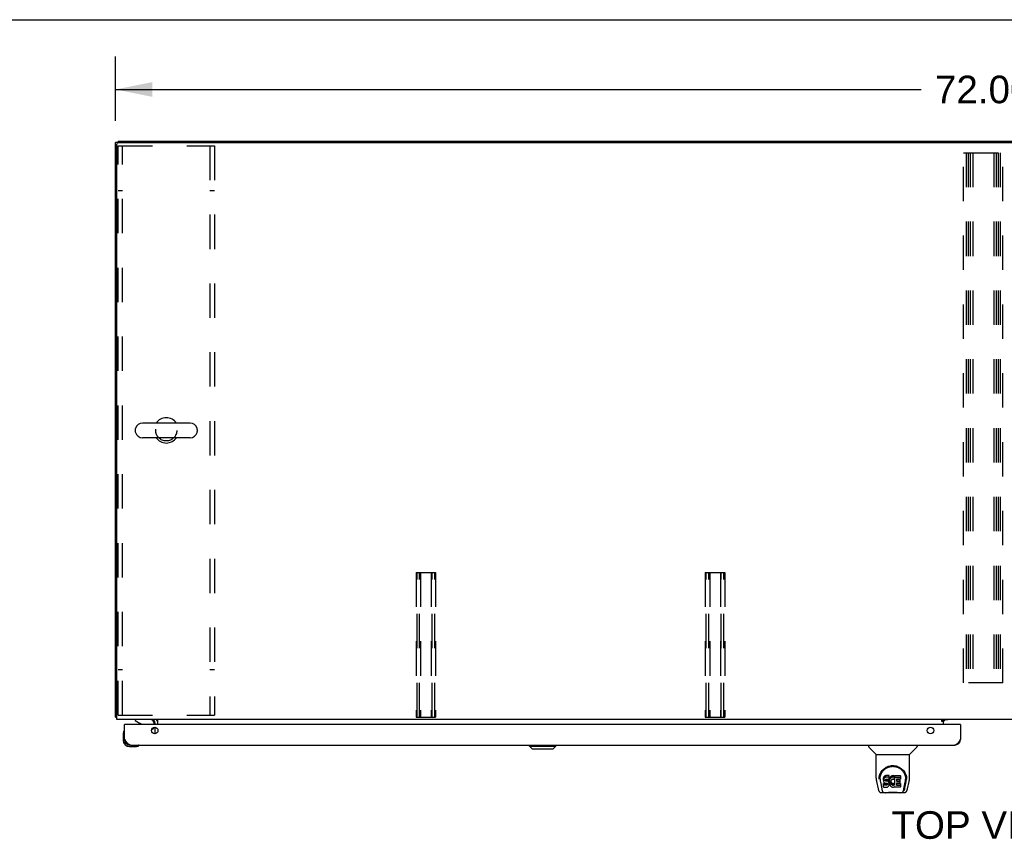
# Model space of a CAD drawing. Header units: inches. Extents: x 0 to 260, y 0 to 168.
# Tile 12 of 16: x 45 to 86, y 134 to 168. Entities that reach past the tile are written whole.
import ezdxf

# ---------------------------------------------------------------- set-up
doc = ezdxf.new("R2010")
doc.units = ezdxf.units.IN
doc.header["$LTSCALE"] = 14.28
doc.header["$MEASUREMENT"] = 0
doc.linetypes.add('HIDDEN', pattern=[0.2, 0.1, -0.1])
doc.layers.get('0').update_dxf_attribs({"linetype": 'CONTINUOUS'})
for name, color, linetype in [('02___PRT_ALL_AXES', 7, 'CONTINUOUS'), ('DEFAULT_2', 8, 'HIDDEN'), ('DIMENSIONS', 7, 'CONTINUOUS')]:
    doc.layers.add(name, color=color, linetype=linetype)
doc.styles.get("Standard").update_dxf_attribs({"font": 'arial.ttf'})
doc.dimstyles.new('DIMSTYLE_1', dxfattribs={"dimtxt": 1.145455, "dimasz": 1.527273, "dimexe": 0.09, "dimexo": 0.07, "dimgap": 0.0375, "dimtad": 0, "dimtih": 1, "dimtoh": 1, "dimzin": 4, "dimdsep": 46, "dimtxsty": 'Standard', "dimblk": '_FILLED', "dimblk1": '_FILLED', "dimblk2": '_FILLED', "dimcen": 0.09, "dimazin": 1, "dimtfac": 1, "dimtdec": 3, "dimtofl": 0, "dimtmove": 0, "dimatfit": 3, "dimldrblk": '_FILLED', "dimfxl": 1, "dimtolj": 1, "dimtzin": 4, "dimarcsym": 0})

# ---------------------------------------------------------------- blocks, each defined once
blk = doc.blocks.new('_FILLED')
at = {"color": 0, "linetype": 'ByBlock'}
blk.add_solid([(0, 0), (-1, 0.2), (-1, -0.2)], dxfattribs=at)
blk = doc.blocks.new('*D1')
at = {"layer": 'DIMENSIONS', "color": 2, "linetype": 'Continuous'}
for p, q in [((48.962, 163.796), (48.962, 166.479)), ((120.962, 163.91), (120.962, 166.479)), ((48.962, 165.105), (82.388, 165.105)), ((120.962, 165.105), (87.536, 165.105))]:
    blk.add_line(p, q, dxfattribs=at)
at = {"layer": 'DIMENSIONS', "color": 2, "linetype": 'Continuous', "xscale": 1.5272727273, "yscale": 1.5272727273, "zscale": 1.5272727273, "rotation": 180}
blk.add_blockref('_FILLED', (48.962, 165.105), dxfattribs=at)
at = {"layer": 'DIMENSIONS', "color": 2, "linetype": 'Continuous', "xscale": 1.5272727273, "yscale": 1.5272727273, "zscale": 1.5272727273}
blk.add_blockref('_FILLED', (120.962, 165.105), dxfattribs=at)
at = {"layer": 'DIMENSIONS', "color": 2, "linetype": 'Continuous', "insert": (84.962, 165.677), "char_height": 1.1455, "width": 4.0027, "attachment_point": 2, "line_spacing_factor": 0.9}
blk.add_mtext('72.00', dxfattribs=at)

msp = doc.modelspace()

# ---------------------------------------------------------------- linework, layer by layer
at = {"color": 7, "linetype": 'Continuous'}
for p, q in [((0, 168), (259.636, 168)), ((49.066, 162.904), (48.962, 162.904)), ((49.066, 162.956), (49.066, 162.904)), ((49.066, 162.956), (120.858, 162.956)), ((52.054, 151.262), (50.079, 151.262)), ((49.779, 150.999), (49.779, 150.912)), ((52.354, 150.999), (52.354, 150.912)), ((52.054, 150.65), (50.079, 150.65)), ((49.014, 139.06), (48.962, 139.06)), ((49.779, 138.956), (49.779, 138.917)), ((49.779, 138.917), (50.017, 138.779)), ((83.316, 138.921), (83.248, 138.921)), ((83.316, 138.876), (83.316, 138.921)), ((83.317, 138.875), (83.387, 138.945)), ((49.324, 138.493), (49.322, 138.486)), ((49.357, 138.752), (49.337, 138.752)), ((50.456, 138.525), (50.537, 138.605)), ((50.566, 138.752), (50.566, 138.799)), ((84.005, 138.752), (84.025, 138.752)), ((49.277, 138.357), (49.277, 138.101)), ((49.337, 138.144), (49.337, 138.101)), ((49.54, 137.838), (49.796, 137.838)), ((49.834, 137.841), (49.796, 137.838)), ((49.925, 137.883), (49.932, 137.884)), ((66.13, 137.858), (66.13, 137.898)), ((66.248, 137.74), (66.13, 137.858)), ((66.13, 137.858), (67.232, 137.858)), ((66.248, 137.74), (67.114, 137.74)), ((67.114, 137.74), (67.232, 137.858)), ((67.232, 137.858), (67.232, 137.898)), ((80.208, 137.898), (80.208, 137.835)), ((80.517, 137.51), (80.22, 137.808)), ((81.907, 137.51), (82.204, 137.808)), ((82.216, 137.898), (82.216, 137.835)), ((80.523, 137.504), (81.901, 137.504)), ((80.523, 136.532), (80.523, 137.504)), ((81.901, 136.533), (81.901, 137.504)), ((80.648, 136.563), (80.647, 136.5)), ((80.685, 136.49), (80.685, 136.467)), ((80.828, 136.536), (80.826, 136.512)), ((80.826, 136.445), (80.826, 136.512)), ((80.828, 136.469), (80.826, 136.445)), ((80.833, 136.559), (80.828, 136.536)), ((80.828, 136.469), (80.828, 136.536)), ((80.833, 136.492), (80.828, 136.469)), ((80.842, 136.582), (80.833, 136.559)), ((80.833, 136.492), (80.833, 136.559)), ((80.842, 136.515), (80.833, 136.492)), ((80.856, 136.601), (80.842, 136.582)), ((80.842, 136.515), (80.842, 136.582)), ((80.856, 136.534), (80.842, 136.515)), ((80.864, 136.609), (80.856, 136.601)), ((80.856, 136.534), (80.856, 136.601)), ((80.864, 136.542), (80.856, 136.534)), ((80.874, 136.616), (80.864, 136.609)), ((80.864, 136.542), (80.864, 136.609)), ((80.874, 136.549), (80.864, 136.542)), ((80.896, 136.625), (80.874, 136.616)), ((80.874, 136.549), (80.874, 136.616)), ((80.896, 136.559), (80.874, 136.549)), ((80.919, 136.633), (80.896, 136.625)), ((80.896, 136.559), (80.896, 136.625)), ((80.919, 136.566), (80.896, 136.559)), ((80.897, 136.434), (80.898, 136.449)), ((80.898, 136.449), (80.9, 136.464)), ((80.898, 136.426), (80.898, 136.449)), ((80.9, 136.464), (80.903, 136.47)), ((80.9, 136.419), (80.9, 136.464)), ((80.903, 136.47), (80.909, 136.475)), ((80.904, 136.413), (80.904, 136.472)), ((80.909, 136.475), (80.923, 136.48)), ((80.911, 136.475), (80.91, 136.476)), ((80.925, 136.471), (80.911, 136.475)), ((80.911, 136.408), (80.911, 136.475)), ((81.059, 136.633), (80.919, 136.633)), ((80.919, 136.566), (80.919, 136.633)), ((81.059, 136.566), (80.919, 136.566)), ((80.923, 136.48), (80.938, 136.481)), ((80.949, 136.472), (80.925, 136.471)), ((80.925, 136.404), (80.925, 136.471)), ((80.938, 136.481), (81.051, 136.481)), ((80.973, 136.471), (80.949, 136.472)), ((80.949, 136.405), (80.949, 136.472)), ((80.997, 136.466), (80.973, 136.471)), ((80.973, 136.404), (80.973, 136.471)), ((81.007, 136.461), (80.997, 136.466)), ((80.997, 136.399), (80.997, 136.466)), ((81.017, 136.454), (81.007, 136.461)), ((81.007, 136.394), (81.007, 136.461)), ((81.035, 136.437), (81.017, 136.454)), ((81.017, 136.387), (81.017, 136.454)), ((81.051, 136.481), (81.056, 136.481)), ((81.056, 136.481), (81.058, 136.487)), ((81.058, 136.487), (81.059, 136.499)), ((81.063, 136.469), (81.058, 136.424)), ((81.06, 136.59), (81.059, 136.633)), ((81.059, 136.566), (81.059, 136.633)), ((81.06, 136.523), (81.059, 136.566)), ((81.059, 136.499), (81.06, 136.523)), ((81.06, 136.523), (81.06, 136.59)), ((81.067, 136.491), (81.063, 136.469)), ((81.063, 136.402), (81.063, 136.469)), ((81.073, 136.512), (81.067, 136.491)), ((81.067, 136.424), (81.067, 136.491)), ((81.081, 136.533), (81.073, 136.512)), ((81.073, 136.445), (81.073, 136.512)), ((81.081, 136.466), (81.073, 136.445)), ((81.092, 136.552), (81.081, 136.533)), ((81.081, 136.466), (81.081, 136.533)), ((81.092, 136.485), (81.081, 136.466)), ((81.105, 136.57), (81.092, 136.552)), ((81.092, 136.485), (81.092, 136.552)), ((81.105, 136.504), (81.092, 136.485)), ((81.12, 136.587), (81.105, 136.57)), ((81.105, 136.504), (81.105, 136.57)), ((81.12, 136.52), (81.105, 136.504)), ((81.136, 136.602), (81.12, 136.587)), ((81.12, 136.52), (81.12, 136.587)), ((81.136, 136.536), (81.12, 136.52)), ((81.154, 136.615), (81.136, 136.602)), ((81.136, 136.536), (81.136, 136.602)), ((81.154, 136.549), (81.136, 136.536)), ((81.175, 136.624), (81.154, 136.615)), ((81.154, 136.549), (81.154, 136.615)), ((81.175, 136.557), (81.154, 136.549)), ((81.163, 136.458), (81.155, 136.448)), ((81.174, 136.466), (81.163, 136.458)), ((81.199, 136.476), (81.174, 136.466)), ((81.197, 136.629), (81.175, 136.624)), ((81.175, 136.557), (81.175, 136.624)), ((81.197, 136.562), (81.175, 136.557)), ((81.219, 136.631), (81.197, 136.629)), ((81.197, 136.562), (81.197, 136.629)), ((81.219, 136.565), (81.197, 136.562)), ((81.212, 136.479), (81.199, 136.476)), ((81.225, 136.479), (81.212, 136.479)), ((81.219, 136.631), (81.241, 136.631)), ((81.219, 136.565), (81.219, 136.631)), ((81.241, 136.564), (81.219, 136.565)), ((81.238, 136.476), (81.225, 136.479)), ((81.251, 136.471), (81.238, 136.476)), ((81.252, 136.629), (81.241, 136.631)), ((81.241, 136.564), (81.241, 136.631)), ((81.252, 136.562), (81.241, 136.564)), ((81.263, 136.626), (81.252, 136.629)), ((81.252, 136.562), (81.252, 136.629)), ((81.263, 136.559), (81.252, 136.562)), ((81.283, 136.542), (81.257, 136.474)), ((81.282, 136.614), (81.263, 136.626)), ((81.263, 136.559), (81.263, 136.626)), ((81.282, 136.547), (81.263, 136.559)), ((81.282, 136.614), (81.282, 136.547)), ((81.283, 136.61), (81.283, 136.543)), ((81.292, 136.631), (81.529, 136.631)), ((81.292, 136.239), (81.292, 136.631)), ((81.292, 136.564), (81.529, 136.564)), ((81.362, 136.476), (81.362, 136.409)), ((81.529, 136.481), (81.366, 136.481)), ((81.366, 136.471), (81.498, 136.471)), ((81.502, 136.467), (81.502, 136.327)), ((81.533, 136.626), (81.533, 136.485)), ((81.776, 136.563), (81.777, 136.5)), ((81.783, 136.477), (81.783, 136.478)), ((80.538, 136.389), (80.603, 136.084)), ((80.694, 136.369), (80.752, 136.076)), ((80.826, 136.445), (80.827, 136.421)), ((80.827, 136.421), (80.831, 136.398)), ((80.828, 136.159), (80.828, 136.301)), ((80.831, 136.398), (80.839, 136.376)), ((80.892, 136.306), (80.833, 136.306)), ((80.833, 136.239), (80.833, 136.306)), ((80.892, 136.239), (80.833, 136.239)), ((80.833, 136.155), (80.977, 136.155)), ((80.839, 136.376), (80.852, 136.355)), ((80.852, 136.355), (80.868, 136.338)), ((80.868, 136.338), (80.888, 136.325)), ((80.888, 136.325), (80.899, 136.321)), ((80.953, 136.306), (80.892, 136.306)), ((80.892, 136.239), (80.892, 136.306)), ((80.953, 136.24), (80.892, 136.239)), ((80.898, 136.426), (80.897, 136.434)), ((80.9, 136.419), (80.898, 136.426)), ((80.899, 136.321), (80.911, 136.319)), ((80.904, 136.413), (80.9, 136.419)), ((80.911, 136.408), (80.904, 136.413)), ((80.925, 136.404), (80.911, 136.408)), ((80.911, 136.319), (80.958, 136.318)), ((80.949, 136.405), (80.925, 136.404)), ((80.973, 136.404), (80.949, 136.405)), ((80.968, 136.308), (80.953, 136.306)), ((80.953, 136.24), (80.953, 136.306)), ((80.968, 136.241), (80.953, 136.24)), ((80.958, 136.318), (80.966, 136.318)), ((80.966, 136.318), (80.973, 136.315)), ((80.975, 136.311), (80.968, 136.308)), ((80.968, 136.241), (80.968, 136.308)), ((80.975, 136.244), (80.968, 136.241)), ((80.997, 136.399), (80.973, 136.404)), ((80.973, 136.315), (80.979, 136.311)), ((80.976, 136.313), (80.975, 136.311)), ((80.975, 136.244), (80.975, 136.311)), ((80.98, 136.249), (80.975, 136.244)), ((80.977, 136.155), (80.989, 136.156)), ((80.979, 136.311), (80.984, 136.305)), ((80.98, 136.249), (80.98, 136.309)), ((80.989, 136.261), (80.98, 136.249)), ((80.984, 136.305), (80.99, 136.291)), ((80.989, 136.261), (80.989, 136.293)), ((80.992, 136.268), (80.989, 136.261)), ((80.989, 136.156), (81, 136.16)), ((80.99, 136.291), (80.993, 136.276)), ((80.992, 136.268), (80.992, 136.281)), ((80.993, 136.276), (80.992, 136.268)), ((81.007, 136.394), (80.997, 136.399)), ((81, 136.16), (81.02, 136.174)), ((81.017, 136.387), (81.007, 136.394)), ((81.035, 136.37), (81.017, 136.387)), ((81.02, 136.174), (81.037, 136.191)), ((81.048, 136.417), (81.035, 136.437)), ((81.035, 136.37), (81.035, 136.437)), ((81.048, 136.35), (81.035, 136.37)), ((81.037, 136.191), (81.044, 136.201)), ((81.044, 136.201), (81.049, 136.212)), ((81.057, 136.395), (81.048, 136.417)), ((81.048, 136.35), (81.048, 136.417)), ((81.057, 136.328), (81.048, 136.35)), ((81.049, 136.212), (81.058, 136.234)), ((81.058, 136.391), (81.057, 136.395)), ((81.057, 136.328), (81.057, 136.395)), ((81.063, 136.305), (81.057, 136.328)), ((81.058, 136.358), (81.058, 136.424)), ((81.063, 136.402), (81.058, 136.358)), ((81.058, 136.358), (81.059, 136.335)), ((81.058, 136.234), (81.064, 136.257)), ((81.059, 136.335), (81.062, 136.313)), ((81.062, 136.313), (81.067, 136.291)), ((81.067, 136.424), (81.063, 136.402)), ((81.066, 136.281), (81.063, 136.305)), ((81.064, 136.257), (81.066, 136.281)), ((81.066, 136.281), (81.066, 136.296)), ((81.073, 136.445), (81.067, 136.424)), ((81.067, 136.291), (81.074, 136.27)), ((81.074, 136.27), (81.095, 136.231)), ((81.095, 136.231), (81.108, 136.213)), ((81.108, 136.213), (81.122, 136.196)), ((81.122, 136.196), (81.139, 136.181)), ((81.131, 136.4), (81.128, 136.373)), ((81.128, 136.373), (81.128, 136.346)), ((81.128, 136.346), (81.129, 136.333)), ((81.129, 136.333), (81.129, 136.373)), ((81.129, 136.333), (81.132, 136.32)), ((81.135, 136.413), (81.131, 136.4)), ((81.131, 136.393), (81.132, 136.387)), ((81.132, 136.387), (81.142, 136.362)), ((81.132, 136.32), (81.132, 136.387)), ((81.132, 136.32), (81.142, 136.296)), ((81.141, 136.425), (81.135, 136.413)), ((81.139, 136.181), (81.157, 136.167)), ((81.155, 136.448), (81.141, 136.425)), ((81.142, 136.362), (81.155, 136.339)), ((81.142, 136.296), (81.142, 136.362)), ((81.142, 136.296), (81.155, 136.272)), ((81.155, 136.339), (81.164, 136.329)), ((81.155, 136.272), (81.155, 136.339)), ((81.155, 136.272), (81.164, 136.262)), ((81.157, 136.167), (81.166, 136.162)), ((81.164, 136.329), (81.174, 136.32)), ((81.164, 136.262), (81.164, 136.329)), ((81.164, 136.262), (81.174, 136.253)), ((81.166, 136.162), (81.177, 136.159)), ((81.174, 136.32), (81.185, 136.313)), ((81.174, 136.253), (81.174, 136.32)), ((81.174, 136.253), (81.185, 136.246)), ((81.177, 136.159), (81.199, 136.153)), ((81.185, 136.313), (81.198, 136.308)), ((81.185, 136.246), (81.185, 136.313)), ((81.185, 136.246), (81.198, 136.241)), ((81.198, 136.308), (81.211, 136.306)), ((81.198, 136.241), (81.198, 136.308)), ((81.198, 136.241), (81.211, 136.239)), ((81.199, 136.153), (81.221, 136.15)), ((81.211, 136.306), (81.224, 136.305)), ((81.211, 136.239), (81.211, 136.306)), ((81.211, 136.239), (81.224, 136.238)), ((81.221, 136.15), (81.243, 136.154)), ((81.224, 136.305), (81.238, 136.307)), ((81.224, 136.238), (81.224, 136.305)), ((81.224, 136.238), (81.238, 136.24)), ((81.238, 136.307), (81.25, 136.311)), ((81.238, 136.24), (81.238, 136.307)), ((81.238, 136.24), (81.25, 136.244)), ((81.243, 136.154), (81.264, 136.16)), ((81.25, 136.311), (81.262, 136.317)), ((81.25, 136.244), (81.25, 136.311)), ((81.25, 136.244), (81.262, 136.25)), ((81.262, 136.317), (81.274, 136.324)), ((81.262, 136.25), (81.262, 136.317)), ((81.262, 136.25), (81.274, 136.257)), ((81.264, 136.16), (81.283, 136.172)), ((81.274, 136.324), (81.274, 136.257)), ((81.28, 136.323), (81.292, 136.306)), ((81.28, 136.256), (81.292, 136.239)), ((81.294, 136.172), (81.283, 136.172)), ((81.283, 136.172), (81.283, 136.172)), ((81.294, 136.159), (81.294, 136.172)), ((81.529, 136.155), (81.298, 136.155)), ((81.363, 136.318), (81.363, 136.24)), ((81.366, 136.404), (81.498, 136.404)), ((81.498, 136.322), (81.368, 136.322)), ((81.368, 136.302), (81.529, 136.302)), ((81.368, 136.236), (81.529, 136.236)), ((81.534, 136.298), (81.534, 136.159)), ((81.673, 136.076), (81.729, 136.366)), ((81.714, 136.112), (81.767, 136.382)), ((81.729, 136.366), (81.73, 136.37)), ((81.821, 136.084), (81.886, 136.389)), ((80.727, 135.929), (80.929, 135.929)), ((80.769, 136.008), (80.762, 136.008)), ((80.768, 136.012), (80.771, 136.002)), ((80.771, 136.002), (80.771, 136.002)), ((80.814, 135.929), (80.813, 135.929)), ((81.505, 135.917), (80.919, 135.917)), ((81.496, 135.929), (81.697, 135.929)), ((81.612, 135.929), (81.61, 135.929)), ((81.653, 136.002), (81.656, 136.012)), ((81.653, 136.002), (81.653, 136.002)), ((81.662, 136.008), (81.655, 136.008))]:
    msp.add_line(p, q, dxfattribs=at)
at = {"color": 3, "linetype": 'Continuous'}
for p, q in [((48.962, 139.06), (48.962, 162.904)), ((49.014, 138.956), (49.014, 162.841)), ((49.077, 162.904), (120.848, 162.904)), ((120.91, 138.956), (49.014, 138.956)), ((50.712, 138.752), (50.712, 138.956)), ((83.248, 138.926), (83.316, 138.926)), ((83.248, 138.876), (83.248, 138.926)), ((83.316, 138.926), (83.316, 138.956)), ((83.488, 138.945), (83.316, 138.945)), ((49.337, 138.144), (49.337, 138.752)), ((84.005, 138.752), (49.357, 138.752)), ((50.608, 138.752), (50.608, 138.813)), ((50.608, 138.371), (50.608, 138.633)), ((50.712, 138.547), (50.712, 138.456)), ((83.316, 138.876), (83.248, 138.876)), ((83.316, 138.752), (83.316, 138.876)), ((84.025, 138.752), (84.025, 138.144)), ((49.584, 137.898), (83.778, 137.898))]:
    msp.add_line(p, q, dxfattribs=at)
for points in [[(48.99, 139.046), (48.986, 139.046), (48.983, 139.047), (48.98, 139.048), (48.977, 139.049), (48.974, 139.049), (48.971, 139.05), (48.969, 139.051), (48.967, 139.052), (48.966, 139.053), (48.964, 139.054), (48.963, 139.056), (48.963, 139.057), (48.962, 139.058), (48.962, 139.06)], [(49.014, 139.04), (49.014, 139.04), (49.01, 139.041), (49.006, 139.042), (49.002, 139.043), (48.998, 139.044), (48.99, 139.046)], [(49.584, 137.898), (49.573, 137.898), (49.563, 137.9), (49.553, 137.903), (49.542, 137.906), (49.532, 137.911), (49.522, 137.917), (49.512, 137.923), (49.501, 137.931), (49.491, 137.939), (49.481, 137.949), (49.471, 137.959), (49.46, 137.97), (49.45, 137.982), (49.44, 137.994), (49.429, 138.007), (49.419, 138.021), (49.409, 138.035), (49.399, 138.05), (49.388, 138.065), (49.378, 138.08), (49.368, 138.096), (49.358, 138.112), (49.347, 138.128), (49.337, 138.144)], [(84.025, 138.144), (84.014, 138.128), (84.004, 138.112), (83.994, 138.096), (83.983, 138.08), (83.973, 138.065), (83.963, 138.05), (83.953, 138.035), (83.942, 138.021), (83.932, 138.007), (83.922, 137.994), (83.912, 137.982), (83.901, 137.97), (83.891, 137.959), (83.881, 137.949), (83.87, 137.939), (83.86, 137.931), (83.85, 137.923), (83.84, 137.917), (83.829, 137.911), (83.819, 137.906), (83.809, 137.903), (83.799, 137.9), (83.788, 137.898), (83.778, 137.898)]]:
    msp.add_lwpolyline(points, dxfattribs=at)
at = {"color": 7, "linetype": 'Continuous'}
for points in [[(80.641, 136.49), (80.644, 136.533), (80.651, 136.585), (80.663, 136.634), (80.678, 136.68), (80.697, 136.723), (80.718, 136.764), (80.743, 136.802), (80.77, 136.838), (80.799, 136.872), (80.831, 136.903), (80.866, 136.931), (80.902, 136.957), (80.941, 136.98), (80.982, 137), (81.025, 137.017), (81.07, 137.03), (81.116, 137.04), (81.163, 137.046), (81.21, 137.048), (81.258, 137.046), (81.304, 137.04), (81.35, 137.031), (81.395, 137.018), (81.438, 137.001), (81.479, 136.982), (81.518, 136.959), (81.555, 136.933), (81.59, 136.905), (81.622, 136.875), (81.652, 136.841), (81.679, 136.806), (81.704, 136.767), (81.725, 136.727), (81.744, 136.684), (81.76, 136.638), (81.772, 136.59), (81.78, 136.538), (81.783, 136.49)], [(80.685, 136.49), (80.686, 136.51), (80.687, 136.535), (80.69, 136.559), (80.693, 136.583), (80.698, 136.606), (80.704, 136.629), (80.711, 136.652), (80.718, 136.674), (80.727, 136.696), (80.736, 136.717), (80.746, 136.737), (80.757, 136.757), (80.769, 136.775), (80.781, 136.793), (80.794, 136.811), (80.807, 136.827), (80.821, 136.843), (80.835, 136.858), (80.849, 136.872), (80.864, 136.886), (80.879, 136.898), (80.894, 136.91), (80.909, 136.922), (80.925, 136.932), (80.941, 136.942), (80.957, 136.951), (80.972, 136.96)], [(80.972, 136.96), (80.988, 136.967), (81.004, 136.975), (81.02, 136.981), (81.036, 136.987), (81.052, 136.992), (81.068, 136.997), (81.084, 137.001), (81.1, 137.005), (81.116, 137.008), (81.132, 137.011), (81.148, 137.013), (81.164, 137.015), (81.179, 137.016), (81.195, 137.017), (81.211, 137.017), (81.227, 137.017), (81.243, 137.016), (81.259, 137.015), (81.275, 137.013), (81.291, 137.011), (81.307, 137.009), (81.323, 137.005), (81.339, 137.002), (81.355, 136.998), (81.371, 136.993), (81.387, 136.987), (81.403, 136.981), (81.419, 136.975), (81.435, 136.968)], [(81.435, 136.968), (81.451, 136.96), (81.467, 136.952), (81.483, 136.943), (81.498, 136.933), (81.514, 136.922), (81.529, 136.911), (81.544, 136.899), (81.559, 136.886), (81.574, 136.873), (81.589, 136.859), (81.603, 136.844), (81.617, 136.828), (81.63, 136.811), (81.643, 136.794), (81.655, 136.776), (81.667, 136.757), (81.678, 136.737), (81.688, 136.717), (81.697, 136.696), (81.706, 136.674), (81.713, 136.652), (81.72, 136.63), (81.726, 136.606), (81.731, 136.583), (81.734, 136.559), (81.737, 136.535), (81.739, 136.511), (81.739, 136.49)], [(80.523, 136.532), (80.524, 136.505), (80.527, 136.463), (80.532, 136.421), (80.538, 136.389)], [(80.641, 136.477), (80.641, 136.482), (80.641, 136.49)], [(80.685, 136.467), (80.685, 136.451), (80.687, 136.423), (80.69, 136.394), (80.694, 136.369)], [(81.73, 136.37), (81.731, 136.373), (81.731, 136.376), (81.732, 136.379), (81.732, 136.382), (81.733, 136.385), (81.733, 136.389), (81.734, 136.392), (81.734, 136.396), (81.735, 136.399), (81.735, 136.403), (81.735, 136.407), (81.736, 136.41), (81.736, 136.414), (81.737, 136.418), (81.737, 136.423), (81.737, 136.427), (81.738, 136.431), (81.738, 136.436), (81.738, 136.44), (81.739, 136.445), (81.739, 136.45), (81.739, 136.455), (81.739, 136.46), (81.739, 136.465), (81.739, 136.49)], [(81.783, 136.49), (81.783, 136.483), (81.783, 136.478)], [(81.886, 136.389), (81.892, 136.42), (81.897, 136.463), (81.9, 136.505), (81.901, 136.533)], [(80.603, 136.084), (80.607, 136.069), (80.612, 136.048), (80.618, 136.029), (80.624, 136.013), (80.631, 135.998), (80.638, 135.985), (80.647, 135.973), (80.656, 135.961), (80.667, 135.951), (80.679, 135.943), (80.693, 135.936), (80.708, 135.931), (80.723, 135.929), (80.727, 135.929)], [(80.752, 136.076), (80.754, 136.065), (80.757, 136.051), (80.76, 136.038), (80.764, 136.025), (80.768, 136.012)], [(80.833, 136.306), (80.832, 136.306), (80.832, 136.305), (80.832, 136.305), (80.831, 136.305), (80.831, 136.305), (80.83, 136.305), (80.83, 136.304), (80.83, 136.304), (80.829, 136.304), (80.829, 136.303), (80.829, 136.303), (80.829, 136.302), (80.828, 136.302), (80.828, 136.301)], [(80.833, 136.239), (80.832, 136.239), (80.832, 136.239), (80.832, 136.239), (80.831, 136.238), (80.831, 136.238), (80.83, 136.238), (80.83, 136.238), (80.83, 136.237), (80.829, 136.237), (80.829, 136.236), (80.829, 136.236), (80.829, 136.235), (80.828, 136.235), (80.828, 136.234)], [(81.656, 136.012), (81.66, 136.025), (81.664, 136.038), (81.667, 136.051), (81.67, 136.065), (81.673, 136.076)], [(81.697, 135.929), (81.711, 135.931), (81.725, 135.934), (81.737, 135.939), (81.749, 135.945), (81.759, 135.953), (81.769, 135.962), (81.777, 135.972), (81.785, 135.983), (81.791, 135.994), (81.797, 136.007), (81.803, 136.021), (81.808, 136.036), (81.813, 136.053), (81.818, 136.072), (81.821, 136.084)], [(80.771, 136.002), (80.777, 135.989), (80.783, 135.977), (80.789, 135.966), (80.796, 135.957), (80.803, 135.949), (80.811, 135.942), (80.82, 135.936), (80.83, 135.932), (80.84, 135.93), (80.848, 135.929)], [(80.929, 135.929), (80.949, 135.93), (80.971, 135.931), (80.995, 135.934), (81.019, 135.936), (81.045, 135.939), (81.072, 135.942), (81.099, 135.945), (81.127, 135.947), (81.156, 135.949), (81.186, 135.95), (81.215, 135.95), (81.244, 135.95), (81.273, 135.948), (81.302, 135.947), (81.329, 135.944), (81.356, 135.942), (81.382, 135.939), (81.408, 135.936), (81.431, 135.933), (81.454, 135.931), (81.476, 135.93), (81.496, 135.929)], [(80.929, 135.929), (80.951, 135.93), (80.977, 135.932), (81.005, 135.934), (81.033, 135.937), (81.062, 135.94), (81.091, 135.942), (81.12, 135.945), (81.151, 135.947), (81.181, 135.948), (81.212, 135.948), (81.242, 135.948), (81.272, 135.947), (81.303, 135.945), (81.332, 135.943), (81.362, 135.94), (81.419, 135.934)], [(81.419, 135.934), (81.446, 135.932), (81.473, 135.93), (81.496, 135.929)], [(81.576, 135.929), (81.584, 135.93), (81.594, 135.932), (81.604, 135.936), (81.613, 135.942), (81.621, 135.949), (81.628, 135.957), (81.635, 135.966), (81.641, 135.977), (81.647, 135.989), (81.653, 136.002)]]:
    msp.add_lwpolyline(points, dxfattribs=at)
at = {"color": 3, "linetype": 'Continuous'}
for centre in [(50.587, 138.502), (82.775, 138.502)]:
    msp.add_circle(centre, 0.133, dxfattribs=at)
for centre, radius, start, end in [((49.077, 162.841), 0.0625, 90, 180), ((50.466, 138.813), 0.142, 0, 90), ((83.366, 138.906), 0.05, 128.7209, 169.4118), ((49.357, 138.732), 0.02, 90, 180), ((84.005, 138.732), 0.02, 0, 90), ((49.584, 138.144), 0.246, 180, 270), ((83.778, 138.144), 0.246, 270, 360)]:
    msp.add_arc(centre, radius, start, end, dxfattribs=at)
at = {"color": 7, "linetype": 'Continuous'}
for centre, radius, start, end in [((50.079, 150.956), 0.306, 90, 164.3697), ((51.066, 150.956), 0.523, 35.8102, 144.1898), ((52.054, 150.956), 0.306, 15.6303, 90), ((49.922, 150.999), 0.144, 164.3697, 180), ((49.922, 150.912), 0.144, 180, 195.6303), ((50.079, 150.956), 0.306, 195.6303, 270), ((52.054, 150.956), 0.306, 270, 344.3697), ((52.21, 150.999), 0.144, 0, 15.6303), ((52.21, 150.912), 0.144, 344.3697, 360), ((51.066, 150.956), 0.523, 215.8091, 324.1909), ((50.409, 138.799), 0.157, 0, 90), ((50.466, 138.813), 0.246, 0, 35.3312), ((49.325, 138.478), 0.015, 96.3796, 149.1101), ((49.322, 138.478), 0.015, 0, 83.6204), ((49.967, 138.692), 0.1, 36.5468, 59.908), ((50.466, 138.676), 0.1, 315, 332.9732), ((49.527, 138.357), 0.25, 149.1101, 180), ((49.54, 138.101), 0.263, 180, 270), ((49.54, 138.101), 0.203, 180, 270), ((49.796, 138.088), 0.25, 270, 300.8899), ((49.917, 137.883), 0.015, 6.3796, 90), ((49.917, 137.886), 0.015, 300.8899, 353.6204), ((80.247, 137.835), 0.0394, 180, 225), ((82.177, 137.835), 0.0394, 315, 360), ((80.531, 137.524), 0.0197, 225, 270), ((81.893, 137.524), 0.0197, 270, 315), ((80.919, 135.937), 0.0197, 203.607, 270), ((81.505, 135.937), 0.0197, 270, 336.393)]:
    msp.add_arc(centre, radius, start, end, dxfattribs=at)
for centre, major_axis, ratio, start_param, end_param in [((81.212, 136.49), (0, 0.565), 0.999848, 1.129542, 1.553352), ((81.253, 136.475), (0, 0.00448), 1, -3.557718, -1.937287), ((81.279, 136.61), (0.00448, 0), 1, 0.003891, 0.905353), ((81.279, 136.543), (0.00448, 0), 1, 0.003842, 0.905353), ((81.279, 136.543), (0, 0.00448), 1, -1.937287, -1.566955), ((81.366, 136.476), (0.00448, 0), 1, 1.570796, 3.141593), ((81.366, 136.476), (0.00448, 0), 1, -3.141593, -1.570796), ((81.498, 136.467), (0.00448, 0), 1, 0, 1.570796), ((81.529, 136.626), (0.00448, 0), 1, 0, 1.570796), ((81.529, 136.559), (0.00448, 0), 1, 0, 1.570796), ((81.529, 136.485), (0.00448, 0), 1, -1.570796, 0), ((81.212, 136.49), (0, 0.565), 0.999848, 4.519536, 5.157611), ((80.833, 136.159), (0.00483, 0), 1, -3.141593, -1.570796), ((81.276, 136.321), (0, 0.00448), 1, -0.975826, 0.651783), ((81.276, 136.254), (0, 0.00448), 1, -0.975826, 0.651783), ((81.298, 136.159), (0, 0.00448), 1, 1.570796, 3.141593), ((81.366, 136.409), (0, 0.00448), 1, 1.570796, 3.141593), ((81.368, 136.318), (0, 0.00448), 1, 0, 1.570796), ((81.368, 136.307), (0, 0.00448), 1, 1.570796, 3.141593), ((81.368, 136.24), (0, 0.00448), 1, 1.570796, 3.141593), ((81.498, 136.4), (0.00448, 0), 1, 0, 1.570796), ((81.498, 136.327), (0.00448, 0), 1, -1.570796, 0), ((81.529, 136.298), (0.00448, 0), 1, 0, 1.570796), ((81.529, 136.231), (0.00448, 0), 1, 0, 1.570796), ((81.529, 136.159), (0.00448, 0), 1, -1.570796, 0), ((81.656, 136.362), (-0.007, 0.354), 0.213027, -3.145575, -2.360177)]:
    msp.add_ellipse(centre, major_axis=major_axis, ratio=ratio, start_param=start_param, end_param=end_param, dxfattribs=at)
at = {"layer": '02___PRT_ALL_AXES', "color": 3, "linetype": 'Continuous'}
msp.add_line((83.488, 138.945), (83.488, 138.956), dxfattribs=at)
at = {"layer": '02___PRT_ALL_AXES', "color": 8, "linetype": 'HIDDEN'}
msp.add_circle((51.066, 150.956), 0.438, dxfattribs=at)
at = {"layer": 'DEFAULT_2', "color": 8, "linetype": 'HIDDEN'}
for p, q in [((49.066, 139.143), (49.066, 162.768)), ((49.066, 162.768), (53.066, 162.768)), ((49.253, 139.143), (49.253, 162.768)), ((52.879, 162.768), (52.879, 139.143)), ((53.066, 162.768), (53.066, 139.143)), ((84.15, 140.477), (84.15, 162.477)), ((84.15, 162.477), (85.775, 162.477)), ((84.254, 162.477), (84.254, 140.477)), ((84.331, 162.477), (84.331, 140.477)), ((84.421, 162.477), (84.421, 140.477)), ((84.525, 162.477), (84.525, 140.477)), ((85.4, 162.477), (85.4, 140.477)), ((85.504, 162.477), (85.504, 140.477)), ((85.581, 162.477), (85.581, 140.477)), ((85.671, 162.477), (85.671, 140.477)), ((85.775, 140.477), (85.775, 162.477)), ((49.253, 160.893), (49.066, 160.893)), ((53.066, 160.893), (52.879, 160.893)), ((61.431, 145.06), (61.431, 139.06)), ((61.431, 145.06), (62.243, 145.06)), ((61.471, 139.06), (61.471, 145.06)), ((61.578, 139.06), (61.578, 145.06)), ((61.618, 145.06), (61.618, 139.06)), ((62.056, 145.06), (62.056, 139.06)), ((62.096, 139.06), (62.096, 145.06)), ((62.203, 139.06), (62.203, 145.06)), ((62.243, 145.06), (62.243, 139.06)), ((73.431, 145.06), (73.431, 139.06)), ((73.431, 145.06), (74.243, 145.06)), ((73.471, 139.06), (73.471, 145.06)), ((73.578, 139.06), (73.578, 145.06)), ((73.618, 145.06), (73.618, 139.06)), ((74.056, 145.06), (74.056, 139.06)), ((74.096, 139.06), (74.096, 145.06)), ((74.203, 139.06), (74.203, 145.06)), ((74.243, 145.06), (74.243, 139.06)), ((49.253, 141.018), (49.066, 141.018)), ((53.066, 141.018), (52.879, 141.018)), ((85.775, 140.477), (84.15, 140.477)), ((49.066, 139.143), (53.066, 139.143)), ((61.431, 139.06), (62.243, 139.06)), ((73.431, 139.06), (74.243, 139.06))]:
    msp.add_line(p, q, dxfattribs=at)

# ---------------------------------------------------------------- texts
at = {"layer": 'DIMENSIONS', "color": 2, "linetype": 'Continuous', "insert": (85.064, 135.154), "char_height": 1.1455, "width": 7.80527, "attachment_point": 2, "line_spacing_factor": 0.9}
msp.add_mtext('TOP VIEW', dxfattribs=at)

# ---------------------------------------------------------------- dimensions: what is measured, and where the dimension line sits
at = {"layer": 'DIMENSIONS', "color": 2, "linetype": 'Continuous'}
dim = msp.add_linear_dim(base=(120.962, 165.105), p1=(48.962, 166.549), p2=(120.962, 166.549), dimstyle='DIMSTYLE_1', dxfattribs=at)
dim.commit()
dim.dimension.update_dxf_attribs({"geometry": '*D1', "text_midpoint": (84.962, 165.098), "dimtype": 160})

doc.saveas('drawing.dxf')
